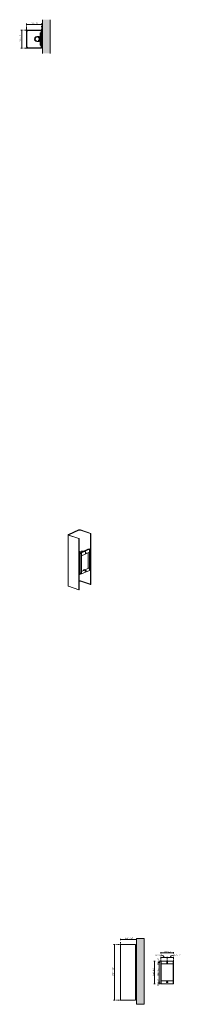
# Model space of a CAD drawing. Header units: millimetres. Extents: x -3421 to -2353, y 97 to 6643.
import ezdxf

# ---------------------------------------------------------------- set-up
doc = ezdxf.new("R2010")
doc.units = ezdxf.units.MM
doc.linetypes.add('Dash', pattern=[6, 3, -3])
doc.linetypes.add('Hidden', pattern=[7.14375, 4.7625, -2.38125])
for name, color, linetype, lineweight in [('Cotas', 7, 'Continuous', 9), ('Cotas-4', 7, 'Continuous', 9), ('Elementos de detalle', 7, 'Continuous', 9), ('Lighthing Fixture Dim Black SOL', 7, 'Continuous', 9), ('Luminarias', 7, 'Continuous', 20), ('Muros', 7, 'Continuous', 9)]:
    doc.layers.add(name, color=color, linetype=linetype, lineweight=lineweight)
doc.layers.add('Lighthing Fixture Detail Wide Grey', color=7, linetype='Continuous', lineweight=20, true_color=0x787878)
doc.layers.add('Lighthing Fixture Dim Grey Dash', color=7, linetype='Dash', lineweight=9, true_color=0xd2d2d2)
doc.styles.add('Arial Narrow', font='ARIALN.TTF', dxfattribs={"height": 8.8})
doc.dimstyles.new('FARO_-_2_2mm_Arial_Narrow_mm_Inch_Left', dxfattribs={"dimscale": 304.8, "dimtxt": 9.006193, "dimasz": 0, "dimexe": 0.019685, "dimexo": 0.0625, "dimgap": 0.006562, "dimtad": 1, "dimdec": 0, "dimzin": 0, "dimdsep": 46, "dimtxsty": 'Arial Narrow', "dimblk1": 'NONE', "dimblk2": 'NONE', "dimsah": 1, "dimcen": 0.09, "dimadec": 0, "dimazin": 0, "dimtfac": 1, "dimtdec": 4, "dimtix": 1, "dimtmove": 0, "dimatfit": 3, "dimfxl": 0.013123, "dimfxlon": 1, "dimtvp": 1, "dimtolj": 1, "dimtzin": 0, "dimarcsym": 2})
doc.dimstyles.new('FARO_-_2_2mm_Arial_Narrow_mm_Inch_Left_1', dxfattribs={"dimscale": 304.8, "dimtxt": 9.006193, "dimasz": 0, "dimexe": 0.019685, "dimexo": 0.0625, "dimgap": 0.006562, "dimtad": 1, "dimdec": 0, "dimzin": 0, "dimdsep": 46, "dimtxsty": 'Arial Narrow', "dimblk1": 'NONE', "dimblk2": 'NONE', "dimsah": 1, "dimcen": 0.09, "dimadec": 0, "dimazin": 0, "dimtfac": 1, "dimtdec": 4, "dimtix": 1, "dimtmove": 1, "dimatfit": 3, "dimfxl": 0.013123, "dimfxlon": 1, "dimtvp": 1, "dimtolj": 1, "dimtzin": 0, "dimarcsym": 2})
doc.dimstyles.new('FARO_-_2_2mm_Arial_Narrow_mm_Inch_Left_2', dxfattribs={"dimscale": 304.8, "dimtxt": 9.006193, "dimasz": 0, "dimexe": 0.019685, "dimexo": 0.0625, "dimgap": 0.006562, "dimtad": 1, "dimdec": 0, "dimzin": 0, "dimdsep": 46, "dimtxsty": 'Arial Narrow', "dimblk1": 'NONE', "dimblk2": 'NONE', "dimsah": 1, "dimcen": 0.09, "dimadec": 0, "dimazin": 0, "dimtfac": 1, "dimtdec": 4, "dimtix": 1, "dimtmove": 1, "dimatfit": 3, "dimfxl": 0.013123, "dimfxlon": 1, "dimtvp": 1, "dimtolj": 1, "dimtzin": 0, "dimarcsym": 2})

# ---------------------------------------------------------------- blocks, each defined once
blk = doc.blocks.new('66401-99 - 28257 STUDIO Black wall lamp-560384-Planta_PDF')
at = {"layer": 'Luminarias'}
for p, q in [((-3375.6, 6565.5), (-3375.6, 6463.5)), ((-3374.8, 6463.5), (-3374.8, 6565.5)), ((-3373.6, 6569.8), (-3374.5, 6567.6)), ((-3374.4, 6567.7), (-3374.5, 6567.6)), ((-3373.6, 6569.8), (-3373.6, 6569.7)), ((-3371.9, 6571.7), (-3373.1, 6570.3)), ((-3372.7, 6570.8), (-3373.1, 6570.3)), ((-3373, 6463.5), (-3373, 6565.5)), ((-3371.9, 6571.7), (-3372, 6571.6)), ((-3369.7, 6573), (-3371.3, 6572.2)), ((-3371.2, 6572.2), (-3371.3, 6572.2)), ((-3369.7, 6573), (-3369.9, 6572.9)), ((-3369.2, 6571.3), (-3367.4, 6571.8)), ((-3366.6, 6573.7), (-3369, 6573.3)), ((-3368.9, 6573.3), (-3369, 6573.3)), ((-3275.6, 6574.5), (-3366.6, 6574.5)), ((-3366.6, 6573.7), (-3275.6, 6573.7)), ((-3366.6, 6571.9), (-3276.7, 6571.9)), ((-3284, 6555.5), (-3284, 6554.5)), ((-3284, 6554.5), (-3284, 6474.5)), ((-3282, 6554.5), (-3284, 6554.5)), ((-3277.4, 6556.5), (-3283, 6556.5)), ((-3282, 6554.5), (-3277.4, 6554.5)), ((-3277.4, 6571.9), (-3277.4, 6517.4)), ((-3276.6, 6572.8), (-3276.6, 6573)), ((-3276.6, 6572.6), (-3276.6, 6572.8)), ((-3275.6, 6573.7), (-3275.6, 6574.5)), ((-3275.6, 6517.4), (-3275.6, 6572.6)), ((-3271, 6556.5), (-3275.6, 6556.5)), ((-3275.6, 6554.5), (-3271, 6554.5)), ((-3271, 6554.5), (-3271, 6556.5)), ((-3269, 6554.5), (-3271, 6554.5)), ((-3301.7, 6531.8), (-3306.4, 6531.8)), ((-3306.4, 6497.2), (-3301.7, 6497.2)), ((-3277.4, 6511.6), (-3277.4, 6457.1)), ((-3275.6, 6456.4), (-3275.6, 6511.6)), ((-3374.8, 6463.5), (-3374.4, 6461.1)), ((-3374.4, 6461.2), (-3374.4, 6461.1)), ((-3374.1, 6460.4), (-3374, 6460.2)), ((-3374.1, 6460.4), (-3373.3, 6458.8)), ((-3373.3, 6458.9), (-3373.3, 6458.8)), ((-3372.4, 6460.9), (-3372.9, 6462.7)), ((-3372.8, 6458.2), (-3372.7, 6458.1)), ((-3372.8, 6458.2), (-3371.4, 6457)), ((-3371.9, 6457.4), (-3371.4, 6457)), ((-3370.9, 6456.5), (-3370.8, 6456.5)), ((-3370.9, 6456.5), (-3368.7, 6455.6)), ((-3368.8, 6455.7), (-3368.7, 6455.6)), ((-3276.7, 6457.1), (-3366.6, 6457.1)), ((-3275.6, 6455.3), (-3366.6, 6455.3)), ((-3366.6, 6454.5), (-3275.6, 6454.5)), ((-3284, 6474.5), (-3282, 6474.5)), ((-3284, 6474.5), (-3284, 6473.5)), ((-3283, 6472.5), (-3277.4, 6472.5)), ((-3277.4, 6474.5), (-3282, 6474.5)), ((-3276.6, 6456.2), (-3276.6, 6456.4)), ((-3276.6, 6456), (-3276.6, 6456.2)), ((-3271, 6474.5), (-3275.6, 6474.5)), ((-3275.6, 6472.5), (-3271, 6472.5)), ((-3275.6, 6454.5), (-3275.6, 6455.3)), ((-3271, 6474.5), (-3269, 6474.5)), ((-3271, 6472.5), (-3271, 6474.5))]:
    blk.add_line(p, q, dxfattribs=at)
at = {"layer": 'Luminarias', "flags": 128}
for points in [[(-3373, 6565.5), (-3372.6, 6567.8), (-3371.3, 6569.9), (-3369.3, 6571.3), (-3367, 6571.9), (-3366.6, 6571.9)], [(-3373, 6565.5), (-3372.6, 6567.8), (-3371.3, 6569.9), (-3369.4, 6571.2)], [(-3366.6, 6457.1), (-3369, 6457.5), (-3371, 6458.8), (-3372.4, 6460.8), (-3373, 6463.1), (-3373, 6463.5)], [(-3366.6, 6457.1), (-3369, 6457.5), (-3371, 6458.8), (-3372.4, 6460.7)]]:
    blk.add_lwpolyline(points, dxfattribs=at)
at = {"layer": 'Luminarias'}
for centre, radius, start, end in [((-3366.6, 6565.5), 9, 90, 180), ((-3366.6, 6565.5), 8.2, 90, 180), ((-3283, 6555.5), 1, 90, 180), ((-3276.5, 6572.8), 0.9, 90, 270), ((-3276.5, 6572.8), 0.9, 270, 90), ((-3276.5, 6514.5), 3, 107.4576, 252.5424), ((-3276.5, 6514.5), 2, 90, 270), ((-3276.4, 6514.5), 1.27, 90, 270), ((-3276.5, 6514.5), 2, 270, 90), ((-3276.4, 6514.5), 1.27, 270, 90), ((-3276.5, 6514.5), 3, 287.4576, 72.5424), ((-3366.6, 6463.5), 9, 180, 270), ((-3366.6, 6463.5), 8.2, 180, 270), ((-3283, 6473.5), 1, 180, 270), ((-3276.5, 6456.2), 0.9, 90, 270), ((-3276.5, 6456.2), 0.9, 270, 90)]:
    blk.add_arc(centre, radius, start, end, dxfattribs=at)
for centre, major_axis, start_param, end_param in [((-3306.4, 6514.5), (0, 17.3), 4.712389, 7.853982), ((-3306.4, 6514.5), (0, 17.3), 1.570796, 4.712389), ((-3306.4, 6514.5), (0, 15.6), 4.712389, 7.853982), ((-3306.4, 6514.5), (0, 15.6), 1.570796, 4.712389), ((-3302.7, 6514.5), (0, 15.6), 0.120896, 1.570796), ((-3302.7, 6514.5), (0, 15.6), 1.570796, 3.020697), ((-3301.7, 6514.5), (0, 17.3), 4.712389, 6.283185), ((-3301.7, 6514.5), (0, 17.3), 3.141593, 4.712389)]:
    blk.add_ellipse(centre, major_axis=major_axis, ratio=0.992546, start_param=start_param, end_param=end_param, dxfattribs=at)
blk = doc.blocks.new('66401-99 - 28257 STUDIO Black wall lamp-560384-00 Isometrico PDF')
at = {"layer": 'Luminarias', "color": 9, "lineweight": 9, "true_color": 0xc0c0c0}
for p, q in [((1747.5, 3218.9), (1747.5, 2878.4)), ((1817.3, 3251.2), (1749.7, 3221.3)), ((1750.3, 3221.1), (1817.9, 3250.9)), ((1750.5, 3216.3), (1818.7, 3192.8)), ((1818.2, 3250.7), (1750.6, 3220.8)), ((1818.6, 3193.2), (1751, 3216.5)), ((1751.4, 3219.2), (1818.9, 3249.1)), ((1819.4, 3193.5), (1751.9, 3216.8)), ((1828.6, 3249.3), (1895.5, 3226.2)), ((1896.6, 3227.7), (1829.1, 3251)), ((1829.4, 3251.2), (1897.6, 3227.7)), ((1898.2, 3227.9), (1830, 3251.5)), ((1895.5, 3227.6), (1895.5, 3127.3)), ((1895.5, 3226.2), (1895.6, 3226.1)), ((1897.3, 2887.1), (1897.3, 3227.6)), ((1897.6, 3227.7), (1898.2, 3227.9)), ((1897.6, 3227.7), (1897.6, 2887.1)), ((1898.2, 3227.9), (1898.2, 2887.3)), ((1818.3, 3193.5), (1818.3, 3193.3)), ((1819.2, 3193), (1818.7, 3193.2)), ((1818.7, 3192.8), (1819.2, 3193)), ((1818.7, 3192.8), (1818.7, 2852.2)), ((1819.2, 2852.4), (1819.2, 3193)), ((1820.1, 3093.2), (1820.1, 3193.5)), ((1819.8, 3092.9), (1856.5, 3109.2)), ((1856.5, 3108.2), (1819.8, 3092)), ((1855.2, 3109.6), (1820, 3094.1)), ((1822.5, 3107.1), (1820, 3105.7)), ((1823.8, 3106.8), (1820, 3103.9)), ((1820.1, 2954.2), (1820.1, 3092.2)), ((1820.1, 3083.2), (1821.7, 3066)), ((1824.8, 3094.2), (1824.8, 2965.5)), ((1825.1, 3094.1), (1834.1, 3091)), ((1825.7, 3097.7), (1825.7, 3096.6)), ((1835.4, 3091.6), (1826.1, 3094.8)), ((1879.4, 3122.4), (1826.4, 3099)), ((1826.8, 3097.1), (1826.8, 3097.2)), ((1826.8, 3094.5), (1826.8, 3095.1)), ((1829.5, 3098.2), (1827.2, 3099)), ((1827.3, 3097.6), (1827.7, 3097.5)), ((1830.2, 3096.6), (1835.4, 3094.8)), ((1835.4, 3096.2), (1832, 3097.4)), ((1834.1, 3091), (1835.4, 3091.6)), ((1834.1, 3091), (1834.1, 2962.1)), ((1835.4, 2962.7), (1835.4, 3091.6)), ((1835.8, 3094.1), (1835.8, 3079.5)), ((1835.8, 3079.5), (1836.9, 3079.1)), ((1889.9, 3102.5), (1836.9, 3079.1)), ((1836.9, 3079.1), (1836.9, 3093.8)), ((1854.8, 3110.2), (1854.8, 3109.5)), ((1856.5, 3109.2), (1856.5, 3108.2)), ((1858.7, 3109.7), (1858.9, 3109.6)), ((1895.4, 3127.4), (1859, 3111.3)), ((1859.4, 3109.8), (1859.1, 3109.9)), ((1860.3, 3110.8), (1897, 3127.1)), ((1860.8, 3109.4), (1860.7, 3109.1)), ((1897, 3126.2), (1860.8, 3110.1)), ((1860.8, 3109.3), (1860.8, 3110.2)), ((1861.8, 3095.1), (1861.8, 3099.7)), ((1864, 3097), (1864, 3101.6)), ((1865.1, 3101.2), (1865.1, 3096.6)), ((1879.8, 3098), (1879.8, 2994)), ((1880.2, 3122.4), (1882.4, 3121.7)), ((1884.9, 3120.8), (1888.4, 3119.6)), ((1888.4, 2997.8), (1888.4, 3101.9)), ((1889.7, 3102.4), (1889.7, 2997.6)), ((1889.9, 3117.2), (1889.9, 3102.5)), ((1895.5, 3125.5), (1895.5, 2988.3)), ((1821.7, 3027.7), (1820.1, 3011.5)), ((1824.5, 3031.1), (1824.4, 3030.2)), ((1824.4, 3030.2), (1824.8, 3030)), ((1824.5, 3031.1), (1824.8, 3031.2)), ((1824.8, 3031), (1824.5, 3031.1)), ((1819.8, 2953.9), (1832, 2959.3)), ((1833.1, 2958.9), (1819.8, 2953)), ((1830.6, 2959.8), (1820, 2955.1)), ((1820.1, 2852.9), (1820.1, 2953.3)), ((1834.1, 2962.1), (1825.1, 2965.2)), ((1825.7, 2965), (1825.7, 2963.3)), ((1826.8, 2963), (1826.8, 2964.6)), ((1827.2, 2960.9), (1835.4, 2958.1)), ((1835.4, 2959.5), (1827.3, 2962.3)), ((1835.4, 2962.7), (1834.1, 2962.1)), ((1835.8, 2974.5), (1888.8, 2998)), ((1836.9, 2974.2), (1835.8, 2974.5)), ((1835.8, 2974.5), (1835.8, 2959.9)), ((1836.2, 2958.1), (1889.2, 2981.5)), ((1836.9, 2974.2), (1889.9, 2997.6)), ((1836.9, 2959.4), (1836.9, 2974.2)), ((1855.5, 2983.2), (1855.5, 2983.8)), ((1860.5, 2975.8), (1860.6, 2975.9)), ((1860.6, 2975.9), (1864, 2977.3)), ((1861.8, 2980.1), (1865.1, 2981.5)), ((1865.1, 2976.9), (1861.8, 2975.5)), ((1888.8, 2998), (1889.9, 2997.6)), ((1889.9, 2997.6), (1889.9, 2982.9)), ((1895.4, 2988.4), (1889.9, 2986)), ((1889.9, 2984.9), (1897, 2988.1)), ((1897, 2987.2), (1889.9, 2984)), ((1895.5, 2986.5), (1895.5, 2887.1)), ((1828.6, 2910.4), (1895.5, 2887.3)), ((1895.5, 2889.2), (1829.1, 2912.1)), ((1895.5, 2887.2), (1895.6, 2887.2)), ((1897.6, 2887.1), (1897.3, 2887.2)), ((1898.2, 2887.3), (1897.6, 2887.1)), ((1818.7, 2852.2), (1750.5, 2875.7)), ((1819.2, 2852.4), (1818.7, 2852.2))]:
    blk.add_line(p, q, dxfattribs=at)
for points in [[(1749.7, 3221.3, 0), (1748.4, 3220.5, 0), (1747.7, 3219.6, 0), (1747.5, 3218.7, 0), (1747.9, 3217.8, 0), (1749, 3217, 0), (1750.5, 3216.3, 0)], [(1751, 3216.5, 0), (1749.6, 3217.2, 0), (1748.7, 3217.9, 0), (1748.3, 3218.7, 0), (1748.4, 3219.6, 0), (1749.1, 3220.4, 0), (1750.3, 3221.1, 0)], [(1750.6, 3220.8, 0), (1749.3, 3220, 0), (1748.4, 3218.9, 0), (1748.4, 3218.5, 0)], [(1751.4, 3219.2, 0), (1750.4, 3218.6, 0), (1750.1, 3218.2, 0), (1750.1, 3218, 0), (1750.5, 3217.6, 0), (1751.5, 3217, 0), (1751.9, 3216.8, 0)], [(1830, 3251.5, 0), (1828, 3252, 0), (1825.8, 3252.3, 0), (1823.5, 3252.3, 0), (1821.2, 3252.2, 0), (1819, 3251.8, 0), (1817.3, 3251.2, 0)], [(1817.9, 3250.9, 0), (1819.5, 3251.5, 0), (1821.4, 3251.9, 0), (1823.5, 3252, 0), (1825.6, 3252, 0), (1827.7, 3251.7, 0), (1829.4, 3251.2, 0)], [(1818.2, 3250.7, 0), (1820.1, 3251.3, 0), (1822.5, 3251.7, 0), (1825.2, 3251.7, 0), (1827.6, 3251.4, 0), (1829.1, 3251, 0)], [(1818.9, 3249.1, 0), (1820.5, 3249.6, 0), (1822.6, 3249.9, 0), (1825, 3249.9, 0), (1827.2, 3249.6, 0), (1828.6, 3249.3, 0)], [(1895.8, 3227.9, 0), (1895.7, 3227.9, 0), (1895.6, 3227.8, 0), (1895.5, 3227.7, 0), (1895.5, 3227.6, 0), (1895.5, 3227.5, 0), (1895.6, 3227.5, 0), (1895.8, 3227.4, 0)], [(1895.7, 3226.8, 0), (1895.7, 3226.6, 0), (1895.7, 3226.4, 0)], [(1895.8, 3227.4, 0), (1896, 3227.3, 0), (1896.2, 3227.3, 0), (1896.4, 3227.3, 0), (1896.7, 3227.3, 0), (1896.9, 3227.4, 0), (1897, 3227.4, 0), (1897.2, 3227.5, 0), (1897.3, 3227.6, 0), (1897.3, 3227.7, 0), (1897.2, 3227.8, 0), (1897.1, 3227.8, 0), (1897, 3227.9, 0)], [(1897, 3227.9, 0), (1896.8, 3228, 0), (1896.5, 3228, 0), (1896.3, 3228, 0), (1896.1, 3228, 0), (1895.9, 3227.9, 0)], [(1818.6, 3193.8, 0), (1818.5, 3193.7, 0), (1818.4, 3193.6, 0), (1818.3, 3193.6, 0), (1818.3, 3193.5, 0), (1818.3, 3193.4, 0), (1818.4, 3193.3, 0), (1818.6, 3193.2, 0)], [(1818.6, 3193.2, 0), (1818.8, 3193.2, 0), (1819, 3193.1, 0), (1819.2, 3193.1, 0), (1819.5, 3193.2, 0), (1819.7, 3193.2, 0), (1819.8, 3193.3, 0), (1820, 3193.3, 0), (1820, 3193.4, 0), (1820.1, 3193.5, 0), (1820, 3193.6, 0), (1819.9, 3193.7, 0), (1819.8, 3193.8, 0)], [(1819.8, 3193.8, 0), (1819.6, 3193.8, 0), (1819.3, 3193.8, 0), (1819.1, 3193.8, 0), (1818.9, 3193.8, 0), (1818.7, 3193.8, 0)], [(1819.8, 3092.9, 0), (1820, 3093, 0), (1820, 3093.1, 0), (1820.1, 3093.2, 0)], [(1820, 3102.6, 0), (1825.1, 3100, 0), (1827.8, 3099.7, 0)], [(1820, 3100.8, 0), (1823.9, 3099.5, 0), (1826.6, 3099.1, 0)], [(1849.1, 3109, 0), (1846.8, 3109.6, 0), (1834.4, 3109.9, 0), (1822.5, 3107.1, 0)], [(1847.8, 3108.5, 0), (1845.7, 3109.1, 0), (1834.5, 3109.4, 0), (1823.8, 3106.8, 0)], [(1824.9, 3094.2, 0), (1824.9, 3094.2, 0), (1825.1, 3094.1, 0)], [(1827.2, 3099, 0), (1826.8, 3099.1, 0), (1826.4, 3099, 0), (1826.1, 3098.8, 0), (1825.9, 3098.5, 0), (1825.7, 3098.2, 0), (1825.7, 3097.7, 0)], [(1826.8, 3097.2, 0), (1826.8, 3097.3, 0), (1826.9, 3097.5, 0), (1827, 3097.6, 0), (1827, 3097.6, 0), (1827.2, 3097.6, 0), (1827.3, 3097.6, 0)], [(1836.9, 3093.8, 0), (1836.9, 3094.3, 0), (1836.7, 3094.8, 0), (1836.5, 3095.3, 0), (1836.2, 3095.7, 0), (1835.8, 3096, 0), (1835.4, 3096.2, 0)], [(1835.4, 3094.8, 0), (1835.5, 3094.8, 0), (1835.6, 3094.7, 0), (1835.7, 3094.5, 0), (1835.8, 3094.4, 0), (1835.8, 3094.3, 0), (1835.8, 3094.1, 0)], [(1859, 3111.3, 0), (1858.3, 3111.4, 0), (1857.5, 3111.4, 0), (1856.8, 3111.3, 0), (1856.1, 3111.2, 0), (1855.5, 3111, 0), (1855.1, 3110.8, 0), (1854.8, 3110.5, 0), (1854.8, 3110.2, 0)], [(1854.8, 3110.2, 0), (1854.9, 3109.9, 0), (1855.2, 3109.6, 0)], [(1855.8, 3110.4, 0), (1856, 3110.6, 0), (1856.3, 3110.8, 0), (1856.7, 3110.9, 0), (1857.1, 3111, 0), (1857.6, 3111, 0), (1858.2, 3111, 0), (1858.7, 3110.9, 0), (1859.1, 3110.8, 0)], [(1856.4, 3109.7, 0), (1856.1, 3109.8, 0), (1855.9, 3110, 0), (1855.8, 3110.2, 0)], [(1859.1, 3109.9, 0), (1858.7, 3110, 0), (1858.2, 3110.1, 0), (1857.6, 3110.1, 0), (1857.1, 3110.1, 0), (1856.7, 3110, 0), (1856.3, 3109.8, 0), (1856.2, 3109.8, 0)], [(1859.1, 3110.8, 0), (1859.4, 3110.7, 0), (1859.7, 3110.5, 0), (1859.8, 3110.3, 0), (1859.7, 3110.1, 0), (1859.6, 3109.9, 0), (1859.3, 3109.7, 0), (1858.9, 3109.6, 0), (1858.4, 3109.5, 0), (1857.9, 3109.5, 0), (1857.4, 3109.5, 0), (1856.9, 3109.5, 0), (1856.4, 3109.7, 0)], [(1856.5, 3109.2, 0), (1857.3, 3109.1, 0), (1858, 3109.1, 0), (1858.8, 3109.1, 0), (1859.4, 3109.3, 0), (1860, 3109.5, 0), (1860.4, 3109.7, 0), (1860.7, 3110, 0), (1860.8, 3110.3, 0)], [(1860.7, 3109.1, 0), (1860.4, 3108.8, 0), (1860, 3108.5, 0), (1859.4, 3108.3, 0), (1858.8, 3108.2, 0), (1858, 3108.2, 0), (1857.3, 3108.2, 0), (1856.5, 3108.2, 0)], [(1856.8, 3109.6, 0), (1856.9, 3109.6, 0), (1857.1, 3109.7, 0), (1857.4, 3109.8, 0), (1857.8, 3109.8, 0), (1858.1, 3109.8, 0), (1858.4, 3109.7, 0), (1858.7, 3109.7, 0)], [(1860.8, 3110.3, 0), (1860.6, 3110.6, 0), (1860.3, 3110.8, 0)], [(1861.8, 3099.7, 0), (1861.8, 3100.4, 0), (1862, 3101, 0), (1862.2, 3101.6, 0), (1862.6, 3102.1, 0), (1863, 3102.5, 0), (1863.4, 3102.8, 0), (1863.8, 3102.9, 0), (1864.2, 3102.8, 0), (1864.6, 3102.6, 0), (1864.9, 3102.2, 0), (1865, 3101.8, 0), (1865.1, 3101.2, 0)], [(1865.1, 3096.6, 0), (1865, 3096, 0), (1864.9, 3095.3, 0), (1864.6, 3094.8, 0), (1864.2, 3094.2, 0), (1863.8, 3093.8, 0), (1863.4, 3093.6, 0), (1863, 3093.5, 0), (1862.6, 3093.5, 0), (1862.2, 3093.7, 0), (1862, 3094.1, 0), (1861.8, 3094.6, 0), (1861.8, 3095.1, 0)], [(1862.1, 3093.9, 0), (1862.3, 3093.9, 0), (1862.7, 3094.2, 0), (1863.1, 3094.6, 0), (1863.5, 3095.1, 0), (1863.7, 3095.7, 0), (1863.9, 3096.4, 0), (1864, 3097, 0)], [(1864, 3101.6, 0), (1863.9, 3102.2, 0), (1863.7, 3102.6, 0), (1863.6, 3102.8, 0)], [(1879.4, 3122.4, 0), (1879.4, 3122.5, 0), (1879.8, 3122.5, 0), (1880.2, 3122.4, 0)], [(1888.4, 3119.6, 0), (1888.8, 3119.4, 0), (1889.2, 3119.1, 0), (1889.5, 3118.7, 0), (1889.7, 3118.2, 0), (1889.9, 3117.7, 0), (1889.9, 3117.2, 0)], [(1895.5, 3127.3, 0), (1895.5, 3127.3, 0), (1895.5, 3127.2, 0), (1895.6, 3127.1, 0), (1895.8, 3127.1, 0)], [(1895.8, 3127.1, 0), (1896, 3127, 0), (1896.2, 3127, 0), (1896.4, 3127, 0), (1896.7, 3127, 0), (1896.9, 3127, 0), (1897, 3127.1, 0)], [(1821.7, 3066, 0), (1821.8, 3065.9, 0), (1824.9, 3063.4, 0)], [(1824.7, 3022.5, 0), (1821.8, 3026.8, 0), (1824.7, 3031.6, 0)], [(1820.1, 2954.2, 0), (1820, 2954.1, 0), (1820, 2954, 0), (1819.8, 2953.9, 0)], [(1824.7, 2986.1, 0), (1823.9, 2986.4, 0), (1820.2, 2989.1, 0)], [(1825.1, 2965.2, 0), (1824.9, 2965.3, 0), (1824.8, 2965.4, 0), (1824.8, 2965.5, 0), (1824.8, 2965.5, 0)], [(1825.7, 2963.3, 0), (1825.7, 2962.8, 0), (1825.9, 2962.3, 0), (1826.1, 2961.9, 0), (1826.4, 2961.5, 0), (1826.8, 2961.1, 0), (1827.2, 2960.9, 0)], [(1827.3, 2962.3, 0), (1827.2, 2962.4, 0), (1827, 2962.5, 0), (1827, 2962.6, 0), (1826.9, 2962.7, 0), (1826.8, 2962.9, 0), (1826.8, 2963, 0)], [(1835.8, 2959.9, 0), (1835.8, 2959.8, 0), (1835.8, 2959.7, 0), (1835.7, 2959.6, 0), (1835.6, 2959.5, 0), (1835.5, 2959.5, 0), (1835.4, 2959.5, 0)], [(1835.4, 2958.1, 0), (1835.8, 2958, 0), (1836.2, 2958.1, 0), (1836.5, 2958.3, 0), (1836.7, 2958.6, 0), (1836.9, 2959, 0), (1836.9, 2959.4, 0)], [(1850, 2980.8, 0), (1850.1, 2981.7, 0), (1850.4, 2983, 0), (1851, 2984.2, 0), (1851.6, 2985.2, 0), (1852.4, 2986, 0), (1853.3, 2986.6, 0), (1854.2, 2986.8, 0), (1855, 2986.7, 0), (1855.6, 2986.2, 0), (1856.2, 2985.5, 0), (1856.5, 2984.6, 0), (1856.6, 2983.7, 0)], [(1855.5, 2983.8, 0), (1855.4, 2985, 0), (1855, 2985.9, 0), (1854.5, 2986.6, 0), (1854.3, 2986.8, 0)], [(1861.8, 2975.5, 0), (1861.3, 2975.4, 0), (1860.9, 2975.4, 0), (1860.6, 2975.6, 0), (1860.3, 2976, 0), (1860.2, 2976.5, 0), (1860.1, 2977, 0), (1860.2, 2977.7, 0), (1860.3, 2978.3, 0), (1860.6, 2978.9, 0), (1860.9, 2979.4, 0), (1861.3, 2979.8, 0), (1861.8, 2980.1, 0)], [(1864, 2977.3, 0), (1864.4, 2977.6, 0), (1864.8, 2978, 0), (1865.1, 2978.5, 0), (1865.4, 2979.1, 0), (1865.5, 2979.7, 0), (1865.6, 2980.4, 0), (1865.5, 2980.9, 0), (1865.4, 2981.4, 0), (1865.3, 2981.6, 0)], [(1865.1, 2981.5, 0), (1865.5, 2981.6, 0), (1865.9, 2981.6, 0), (1866.2, 2981.4, 0), (1866.5, 2981, 0), (1866.7, 2980.5, 0), (1866.7, 2980, 0), (1866.7, 2979.3, 0), (1866.5, 2978.7, 0), (1866.2, 2978.1, 0), (1865.9, 2977.6, 0), (1865.5, 2977.2, 0), (1865.1, 2976.9, 0)], [(1889.9, 2982.9, 0), (1889.9, 2982.4, 0), (1889.7, 2982, 0), (1889.5, 2981.7, 0), (1889.2, 2981.5, 0)], [(1895.8, 2988.1, 0), (1895.6, 2988.1, 0), (1895.5, 2988.2, 0), (1895.5, 2988.3, 0), (1895.5, 2988.3, 0)], [(1897, 2988.1, 0), (1896.9, 2988, 0), (1896.7, 2988, 0), (1896.4, 2988, 0), (1896.2, 2988, 0), (1896, 2988, 0), (1895.8, 2988.1, 0)], [(1820, 2910.5, 0), (1820.5, 2910.7, 0), (1822.6, 2911, 0), (1825, 2911, 0), (1827.2, 2910.7, 0), (1828.6, 2910.4, 0)], [(1820.1, 2912.4, 0), (1822.5, 2912.8, 0), (1825.2, 2912.8, 0), (1827.6, 2912.5, 0), (1829.1, 2912.1, 0)], [(1895.8, 2886.8, 0), (1895.6, 2886.9, 0), (1895.5, 2887, 0), (1895.5, 2887.1, 0), (1895.5, 2887.1, 0)], [(1895.7, 2887.9, 0), (1895.7, 2887.7, 0), (1895.7, 2887.5, 0)], [(1897.3, 2887.1, 0), (1897.3, 2887.1, 0), (1897.3, 2887, 0), (1897.2, 2886.9, 0), (1897, 2886.8, 0), (1896.9, 2886.8, 0), (1896.7, 2886.7, 0), (1896.4, 2886.7, 0), (1896.2, 2886.7, 0), (1896, 2886.8, 0), (1895.8, 2886.8, 0)], [(1750.5, 2875.7, 0), (1749, 2876.4, 0), (1747.9, 2877.3, 0), (1747.5, 2878.2, 0), (1747.5, 2878.4, 0)], [(1820.1, 2852.9, 0), (1820, 2852.9, 0), (1820, 2852.8, 0), (1819.8, 2852.7, 0), (1819.7, 2852.6, 0), (1819.5, 2852.6, 0), (1819.2, 2852.6, 0)]]:
    blk.add_polyline3d(points, dxfattribs=at)
blk = doc.blocks.new('66401-99 - 28257 STUDIO Black wall lamp-560384-Lateral_PDF')
at = {"layer": 'Luminarias'}
for p, q in [((-3375.6, 493.8), (-3375.6, 123.8)), ((-3366.6, 493.8), (-3375.6, 493.8)), ((-3366.6, 493.8), (-3275.6, 493.8)), ((-3275.6, 493.8), (-3275.6, 123.8)), ((-3273.5, 384.8), (-3275.6, 384.8)), ((-3271, 383.8), (-3275.6, 383.8)), ((-3275.6, 382.3), (-3271.1, 382.3)), ((-3275.6, 378.8), (-3271, 378.8)), ((-3273.5, 383.8), (-3273.5, 384.8)), ((-3271, 378.8), (-3271, 238.8)), ((-3270.5, 381.7), (-3270.5, 365.8)), ((-3270.5, 365.8), (-3269, 365.8)), ((-3271, 238.8), (-3275.6, 238.8)), ((-3271.1, 235.3), (-3275.6, 235.3)), ((-3275.6, 233.8), (-3271, 233.8)), ((-3275.6, 232.8), (-3273.5, 232.8)), ((-3273.5, 232.8), (-3273.5, 233.8)), ((-3269, 251.8), (-3270.5, 251.8)), ((-3270.5, 251.8), (-3270.5, 235.9)), ((-3375.6, 123.8), (-3366.6, 123.8)), ((-3275.6, 123.8), (-3366.6, 123.8))]:
    blk.add_line(p, q, dxfattribs=at)
for centre, radius, start, end in [((-3271.1, 381.7), 0.605, 0, 90), ((-3271, 381.8), 2, 0, 90), ((-3271.1, 235.9), 0.605, 270, 0), ((-3271, 235.8), 2, 270, 360)]:
    blk.add_arc(centre, radius, start, end, dxfattribs=at)
blk = doc.blocks.new('66401-99 - 28257 STUDIO Black wall lamp-560384-Alzado_PDF Fixing')
at = {"layer": 'Luminarias'}
for p, q in [((6472.5, 378.8), (6474.5, 378.8)), ((6474.5, 383.8), (6474.5, 381.8)), ((6474.5, 365.8), (6474.5, 381.8)), ((6554.5, 365.8), (6474.5, 365.8)), ((6474.5, 251.8), (6474.5, 365.8)), ((6554.5, 381.8), (6554.5, 383.8)), ((6554.5, 381.8), (6554.5, 365.8)), ((6554.5, 378.8), (6556.5, 378.8)), ((6554.5, 251.8), (6554.5, 365.8)), ((6474.5, 238.8), (6472.5, 238.8)), ((6474.5, 235.8), (6474.5, 251.8)), ((6474.5, 251.8), (6554.5, 251.8)), ((6474.5, 235.8), (6474.5, 233.8)), ((6554.5, 251.8), (6554.5, 235.8)), ((6556.5, 238.8), (6554.5, 238.8)), ((6554.5, 233.8), (6554.5, 235.8))]:
    blk.add_line(p, q, dxfattribs=at)
blk = doc.blocks.new('DIMBLOCK1-Planta_PDF')
at = {"layer": 'Cotas-4', "color": 251, "true_color": 0x5b5b5b}
for p, q in [((-3375.6, 6612.3), (-3375.6, 6618.3)), ((-3375.6, 6612.3), (-3275.6, 6612.3)), ((-3375.6, 6612.3), (-3375.6, 6608.3)), ((-3275.6, 6612.3), (-3275.6, 6618.3)), ((-3275.6, 6612.3), (-3275.6, 6608.3))]:
    blk.add_line(p, q, dxfattribs=at)
at = {"layer": 'Cotas-4', "color": 0, "insert": (-3347, 6625.7), "char_height": 8.8, "width": 51.464, "attachment_point": 1, "line_spacing_factor": 0.974696, "style": 'Arial Narrow'}
blk.add_mtext('100 / 3.9"', dxfattribs=at)
blk = doc.blocks.new('_None')
blk = doc.blocks.new('DIMBLOCK2-Planta_PDF')
at = {"layer": 'Cotas-4', "color": 251, "true_color": 0x5b5b5b}
for p, q in [((-3407.1, 6574.5), (-3413.1, 6574.5)), ((-3407.1, 6574.5), (-3407.1, 6454.5)), ((-3407.1, 6574.5), (-3403.1, 6574.5)), ((-3407.1, 6454.5), (-3413.1, 6454.5)), ((-3407.1, 6454.5), (-3403.1, 6454.5))]:
    blk.add_line(p, q, dxfattribs=at)
at = {"layer": 'Cotas-4', "color": 0, "insert": (-3420.5, 6493.1), "char_height": 8.8, "width": 51.464, "attachment_point": 1, "rotation": 90, "line_spacing_factor": 0.974696, "style": 'Arial Narrow'}
blk.add_mtext('120 / 4.7"', dxfattribs=at)
blk = doc.blocks.new('DIMBLOCK3-Lateral_PDF')
at = {"layer": 'Cotas-4', "color": 251, "true_color": 0x5b5b5b}
for p, q in [((-2750.6, 526.5), (-2750.6, 532.5)), ((-2644, 526.5), (-2750.6, 526.5)), ((-2750.6, 526.5), (-2750.6, 522.5)), ((-2644, 526.5), (-2644, 532.5)), ((-2644, 526.5), (-2644, 522.5))]:
    blk.add_line(p, q, dxfattribs=at)
at = {"layer": 'Cotas-4', "color": 0, "insert": (-2718.8, 539.8), "char_height": 8.8, "width": 51.464, "attachment_point": 1, "line_spacing_factor": 0.974696, "style": 'Arial Narrow'}
blk.add_mtext('107 / 4.2"', dxfattribs=at)
blk = doc.blocks.new('DIMBLOCK4-Lateral_PDF')
at = {"layer": 'Cotas-4', "color": 251, "true_color": 0x5b5b5b}
for p, q in [((-2791.5, 493.8), (-2797.5, 493.8)), ((-2791.5, 493.8), (-2791.5, 123.8)), ((-2791.5, 493.8), (-2787.5, 493.8)), ((-2791.5, 123.8), (-2797.5, 123.8)), ((-2791.5, 123.8), (-2787.5, 123.8))]:
    blk.add_line(p, q, dxfattribs=at)
at = {"layer": 'Cotas-4', "color": 0, "insert": (-2804.9, 284.5), "char_height": 8.8, "width": 58.154, "attachment_point": 1, "rotation": 90, "line_spacing_factor": 0.974696, "style": 'Arial Narrow'}
blk.add_mtext('370 / 14.6"', dxfattribs=at)
blk = doc.blocks.new('DIMBLOCK5-Alzado_PDF Fixing')
at = {"layer": 'Cotas-4', "color": 251, "true_color": 0x5b5b5b}
for p, q in [((-2482.4, 407.2), (-2482.4, 413.2)), ((-2482.4, 407.2), (-2440.4, 407.2)), ((-2482.4, 407.2), (-2482.4, 403.2)), ((-2440.4, 407.2), (-2440.4, 413.2))]:
    blk.add_line(p, q, dxfattribs=at)
at = {"layer": 'Cotas-4', "color": 251, "linetype": 'Hidden', "true_color": 0x5b5b5b}
blk.add_line((-2440.4, 407.2), (-2440.4, 403.2), dxfattribs=at)
at = {"layer": 'Cotas-4', "color": 251, "true_color": 0x5b5b5b}
blk.add_ellipse((-2482, 407.2), major_axis=(20.6, 0), ratio=0.770966, start_param=0, end_param=1.570796, dxfattribs=at)
at = {"layer": 'Cotas-4', "color": 0, "insert": (-2519.3, 427.3), "char_height": 8.8, "width": 44.774, "attachment_point": 1, "line_spacing_factor": 0.974696, "style": 'Arial Narrow'}
blk.add_mtext('42 / 1.7"', dxfattribs=at)
blk = doc.blocks.new('DIMBLOCK6-Alzado_PDF Fixing')
at = {"layer": 'Cotas-4', "color": 251, "true_color": 0x5b5b5b}
for p, q in [((-2440.4, 407.2), (-2440.4, 413.2)), ((-2440.4, 407.2), (-2398.4, 407.2)), ((-2398.4, 407.2), (-2398.4, 413.2)), ((-2398.4, 407.2), (-2398.4, 403.2))]:
    blk.add_line(p, q, dxfattribs=at)
at = {"layer": 'Cotas-4', "color": 251, "linetype": 'Hidden', "true_color": 0x5b5b5b}
blk.add_line((-2440.4, 407.2), (-2440.4, 403.2), dxfattribs=at)
at = {"layer": 'Cotas-4', "color": 251, "true_color": 0x5b5b5b}
blk.add_ellipse((-2398.1, 407.2), major_axis=(21.3, 0), ratio=0.746521, start_param=1.570796, end_param=3.141593, dxfattribs=at)
at = {"layer": 'Cotas-4', "color": 0, "insert": (-2398.1, 427.3), "char_height": 8.8, "width": 44.774, "attachment_point": 1, "line_spacing_factor": 0.974696, "style": 'Arial Narrow'}
blk.add_mtext('42 / 1.7"', dxfattribs=at)
blk = doc.blocks.new('DIMBLOCK7-Alzado_PDF Fixing')
at = {"layer": 'Cotas-4', "color": 251, "true_color": 0x5b5b5b}
for p, q in [((-2482.4, 438), (-2482.4, 444)), ((-2482.4, 438), (-2398.4, 438)), ((-2482.4, 438), (-2482.4, 434)), ((-2398.4, 438), (-2398.4, 444)), ((-2398.4, 438), (-2398.4, 434))]:
    blk.add_line(p, q, dxfattribs=at)
at = {"layer": 'Cotas-4', "color": 0, "insert": (-2459, 451.4), "char_height": 8.8, "width": 44.774, "attachment_point": 1, "line_spacing_factor": 0.974696, "style": 'Arial Narrow'}
blk.add_mtext('84 / 3.3"', dxfattribs=at)
blk = doc.blocks.new('DIMBLOCK8-Alzado_PDF Fixing')
at = {"layer": 'Cotas-4', "color": 251, "true_color": 0x5b5b5b}
for p, q in [((-2493.7, 373.8), (-2499.7, 373.8)), ((-2493.7, 383.8), (-2497.7, 383.8)), ((-2493.7, 383.8), (-2493.7, 373.8)), ((-2493.7, 383.8), (-2487.7, 383.8)), ((-2493.7, 373.8), (-2489.7, 373.8))]:
    blk.add_line(p, q, dxfattribs=at)
at = {"layer": 'Cotas-4', "color": 0, "insert": (-2507.1, 360.1), "char_height": 8.8, "width": 44.774, "attachment_point": 1, "rotation": 90, "line_spacing_factor": 0.974696, "style": 'Arial Narrow'}
blk.add_mtext('10 / 0.4"', dxfattribs=at)
blk = doc.blocks.new('DIMBLOCK9-Alzado_PDF Fixing')
at = {"layer": 'Cotas-4', "color": 251, "true_color": 0x5b5b5b}
for p, q in [((-2493.7, 373.8), (-2499.7, 373.8)), ((-2493.7, 373.8), (-2493.7, 243.7)), ((-2493.7, 373.8), (-2489.7, 373.8)), ((-2493.7, 243.7), (-2499.7, 243.7)), ((-2493.7, 243.7), (-2489.7, 243.7))]:
    blk.add_line(p, q, dxfattribs=at)
at = {"layer": 'Cotas-4', "color": 0, "insert": (-2507.1, 287.3), "char_height": 8.8, "width": 51.464, "attachment_point": 1, "rotation": 90, "line_spacing_factor": 0.974696, "style": 'Arial Narrow'}
blk.add_mtext('130 / 5.1"', dxfattribs=at)
blk = doc.blocks.new('DIMBLOCK10-Alzado_PDF Fixing')
at = {"layer": 'Cotas-4', "color": 251, "true_color": 0x5b5b5b}
for p, q in [((-2493.7, 243.7), (-2499.7, 243.7)), ((-2493.7, 233.8), (-2497.7, 233.8)), ((-2493.7, 243.7), (-2493.7, 233.8)), ((-2493.7, 243.7), (-2489.7, 243.7)), ((-2493.7, 233.8), (-2487.7, 233.8))]:
    blk.add_line(p, q, dxfattribs=at)
at = {"layer": 'Cotas-4', "color": 0, "insert": (-2507.1, 220.1), "char_height": 8.8, "width": 44.774, "attachment_point": 1, "rotation": 90, "line_spacing_factor": 0.974696, "style": 'Arial Narrow'}
blk.add_mtext('10 / 0.4"', dxfattribs=at)
blk = doc.blocks.new('DIMBLOCK11-Alzado_PDF Fixing')
at = {"layer": 'Cotas-4', "color": 251, "true_color": 0x5b5b5b}
for p, q in [((-2524.2, 383.8), (-2530.2, 383.8)), ((-2524.2, 383.8), (-2524.2, 233.8)), ((-2524.2, 383.8), (-2520.2, 383.8)), ((-2524.2, 233.8), (-2530.2, 233.8)), ((-2524.2, 233.8), (-2520.2, 233.8))]:
    blk.add_line(p, q, dxfattribs=at)
at = {"layer": 'Cotas-4', "color": 0, "insert": (-2537.5, 287.3), "char_height": 8.8, "width": 51.464, "attachment_point": 1, "rotation": 90, "line_spacing_factor": 0.974696, "style": 'Arial Narrow'}
blk.add_mtext('150 / 5.9"', dxfattribs=at)

msp = doc.modelspace()

# ---------------------------------------------------------------- hatches: boundary and pattern name
at = {"layer": 'Elementos de detalle', "true_color": 0xc0c0c0}
h = msp.add_hatch(color=9, dxfattribs=at)
h.paths.add_polyline_path([(-2442.9, 241.3), (-2437.9, 241.3), (-2437.2, 241.4), (-2436.6, 241.6), (-2436.1, 242), (-2435.7, 242.5), (-2435.5, 243.1), (-2435.4, 243.8), (-2435.5, 244.4), (-2435.7, 245), (-2436.1, 245.5), (-2436.6, 245.9), (-2437.2, 246.2), (-2437.9, 246.3), (-2442.9, 246.3), (-2443.5, 246.2), (-2444.1, 245.9), (-2444.7, 245.5), (-2445.1, 245), (-2445.3, 244.4), (-2445.4, 243.8), (-2445.3, 243.1), (-2445.1, 242.5), (-2444.7, 242), (-2444.1, 241.6), (-2443.5, 241.4)])
h.paths.add_polyline_path([(-2440.4, 368.8), (-2439.7, 368.9), (-2439.1, 369.1), (-2438.6, 369.5), (-2438.2, 370), (-2438, 370.6), (-2437.9, 371.3), (-2437.9, 376.3), (-2438, 376.9), (-2438.2, 377.5), (-2438.6, 378), (-2439.1, 378.4), (-2439.7, 378.7), (-2440.4, 378.8), (-2441, 378.7), (-2441.6, 378.4), (-2442.2, 378), (-2442.6, 377.5), (-2442.8, 376.9), (-2442.9, 376.3), (-2442.9, 371.3), (-2442.8, 370.6), (-2442.6, 370), (-2442.2, 369.5), (-2441.6, 369.1), (-2441, 368.9), (-2440.4, 368.8)])
at = {"layer": 'Muros', "true_color": 0xf7f7f7}
msp.add_hatch(color=7, dxfattribs=at).paths.add_polyline_path([(-3237.2, 6418.9), (-3219, 6418.9), (-3219, 6643.2), (-3269, 6643.2), (-3269, 6418.9)])
at = {"layer": 'Muros', "true_color": 0xfafafa}
msp.add_hatch(color=7, dxfattribs=at).paths.add_polyline_path([(-2594, 96.6), (-2594, 534.4), (-2644, 534.4), (-2644, 96.6), (-2631.1, 96.6)])

# ---------------------------------------------------------------- linework, layer by layer
at = {"layer": 'Lighthing Fixture Detail Wide Grey'}
for p, q in [((-2482.4, 233.8), (-2482.4, 383.8)), ((-2482.4, 383.8), (-2398.4, 383.8)), ((-2442.9, 376.3), (-2442.9, 371.3)), ((-2437.9, 371.3), (-2437.9, 376.3)), ((-2398.4, 383.8), (-2398.4, 233.8)), ((-2398.4, 233.8), (-2482.4, 233.8)), ((-2437.9, 246.3), (-2442.9, 246.3)), ((-2442.9, 241.3), (-2437.9, 241.3))]:
    msp.add_line(p, q, dxfattribs=at)
for centre, start, end in [((-2440.4, 376.3), 0, 180), ((-2440.4, 371.3), 180, 0), ((-2442.9, 243.8), 90, 270), ((-2437.9, 243.8), 270, 90)]:
    msp.add_arc(centre, 2.5, start, end, dxfattribs=at)
at = {"layer": 'Lighthing Fixture Dim Black SOL'}
for p, q in [((-2442.9, 373.8), (-2437.9, 373.8)), ((-2440.4, 378.8), (-2440.4, 368.8)), ((-2445.4, 243.7), (-2435.4, 243.7)), ((-2440.4, 241.3), (-2440.4, 246.3))]:
    msp.add_line(p, q, dxfattribs=at)
at = {"layer": 'Lighthing Fixture Dim Grey Dash'}
for p, q in [((-3366.6, 6574.5), (-3396.6, 6574.5)), ((-3375.6, 6565.5), (-3375.6, 6605.5)), ((-3275.6, 6574.5), (-3275.6, 6605.5)), ((-3366.6, 6454.5), (-3396.6, 6454.5)), ((-2750.6, 493.8), (-2780.6, 493.8)), ((-2750.6, 493.8), (-2750.6, 508.8)), ((-2644, 450), (-2644, 508.8)), ((-2482.4, 383.8), (-2482.4, 403.8)), ((-2440.4, 383.8), (-2440.4, 403.8)), ((-2398.4, 383.8), (-2398.4, 403.8)), ((-2482.4, 383.8), (-2494.8, 383.8)), ((-2480.4, 233.8), (-2494.8, 233.8)), ((-2750.6, 123.8), (-2780.6, 123.8))]:
    msp.add_line(p, q, dxfattribs=at)
at = {"layer": 'Muros', "color": 253, "true_color": 0xaaaaaa}
for p, q in [((-3269, 6418.9), (-3269, 6643.2)), ((-3219, 6643.2), (-3219, 6418.9))]:
    msp.add_line(p, q, dxfattribs=at)
at = {"layer": 'Muros', "color": 254, "true_color": 0xcccccc}
for p, q in [((-2644, 96.6), (-2644, 534.4)), ((-2644, 534.4), (-2594, 534.4)), ((-2594, 534.4), (-2594, 96.6)), ((-2594, 96.6), (-2644, 96.6))]:
    msp.add_line(p, q, dxfattribs=at)

# ---------------------------------------------------------------- block references
at = {"layer": 'Luminarias'}
for name, p in [('66401-99 - 28257 STUDIO Black wall lamp-560384-Planta_PDF', (0, 0)), ('66401-99 - 28257 STUDIO Black wall lamp-560384-Lateral_PDF', (625, 0)), ('66401-99 - 28257 STUDIO Black wall lamp-560384-Alzado_PDF Fixing', (-8954.9, 0))]:
    msp.add_blockref(name, p, dxfattribs=at)
at = {"layer": 'Luminarias', "color": 9, "lineweight": 9, "true_color": 0xc0c0c0}
msp.add_blockref('66401-99 - 28257 STUDIO Black wall lamp-560384-00 Isometrico PDF', (-4846.5, 0), dxfattribs=at)

# ---------------------------------------------------------------- dimensions: what is measured, and where the dimension line sits
at = {"layer": 'Cotas', "color": 251, "true_color": 0x5b5b5b}
for base, p1, p2, override, picture, middle in [((-3275.6, 6612.3), (-3375.6, 6608.3), (-3275.6, 6608.3), {"dimpost": '<>', "dimfxl": 100}, 'DIMBLOCK1-Planta_PDF', (-3325.6, 6620)), ((-2750.6, 526.5), (-2644, 522.5), (-2750.6, 522.5), {"dimpost": '<>', "dimfxl": 106.640625}, 'DIMBLOCK3-Lateral_PDF', (-2697.3, 534.2)), ((-2398.4, 438), (-2482.4, 434), (-2398.4, 434), {"dimpost": '<>', "dimfxl": 84}, 'DIMBLOCK7-Alzado_PDF Fixing', (-2440.4, 445.7))]:
    dim = msp.add_linear_dim(base=base, p1=p1, p2=p2, dimstyle='FARO_-_2_2mm_Arial_Narrow_mm_Inch_Left', override=override, dxfattribs=at)
    dim.commit()
    dim.dimension.update_dxf_attribs({"geometry": picture, "text_midpoint": middle})
for base, p1, p2, override, picture, middle in [((-3407.1, 6454.5), (-3403.1, 6574.5), (-3403.1, 6454.5), {"dimpost": '<>', "dimfxl": 120}, 'DIMBLOCK2-Planta_PDF', (-3414.8, 6514.5)), ((-2791.5, 123.8), (-2787.5, 493.8), (-2787.5, 123.8), {"dimpost": '<>', "dimfxl": 370}, 'DIMBLOCK4-Lateral_PDF', (-2799.2, 308.8)), ((-2493.7, 373.8), (-2497.7, 383.8), (-2489.7, 373.8), {"dimpost": '<>', "dimfxl": 12.806248}, 'DIMBLOCK8-Alzado_PDF Fixing', (-2501.4, 378.8)), ((-2524.2, 233.8), (-2520.2, 383.8), (-2520.2, 233.8), {"dimpost": '<>', "dimfxl": 150}, 'DIMBLOCK11-Alzado_PDF Fixing', (-2531.9, 308.8)), ((-2493.7, 243.7), (-2489.7, 373.8), (-2489.7, 243.7), {"dimpost": '<>', "dimfxl": 130.042774}, 'DIMBLOCK9-Alzado_PDF Fixing', (-2501.4, 308.8)), ((-2493.7, 233.8), (-2489.7, 243.7), (-2497.7, 233.8), {"dimpost": '<>', "dimfxl": 12.772875}, 'DIMBLOCK10-Alzado_PDF Fixing', (-2501.4, 238.8))]:
    dim = msp.add_linear_dim(base=base, p1=p1, p2=p2, angle=90, dimstyle='FARO_-_2_2mm_Arial_Narrow_mm_Inch_Left', override=override, dxfattribs=at)
    dim.commit()
    dim.dimension.update_dxf_attribs({"geometry": picture, "text_midpoint": middle})
for base, p1, p2, dimstyle, picture, middle in [((-2440.4, 407.2), (-2482.4, 403.2), (-2440.4, 403.2), 'FARO_-_2_2mm_Arial_Narrow_mm_Inch_Left_1', 'DIMBLOCK5-Alzado_PDF Fixing', (-2496.9, 421.5)), ((-2398.4, 407.2), (-2440.4, 403.2), (-2398.4, 403.2), 'FARO_-_2_2mm_Arial_Narrow_mm_Inch_Left_2', 'DIMBLOCK6-Alzado_PDF Fixing', (-2375.7, 421.5))]:
    dim = msp.add_linear_dim(base=base, p1=p1, p2=p2, dimstyle=dimstyle, override={"dimpost": '<>', "dimfxl": 42}, dxfattribs=at)
    dim.commit()
    dim.dimension.update_dxf_attribs({"geometry": picture, "text_midpoint": middle, "dimtype": 160})

doc.saveas('drawing.dxf')
